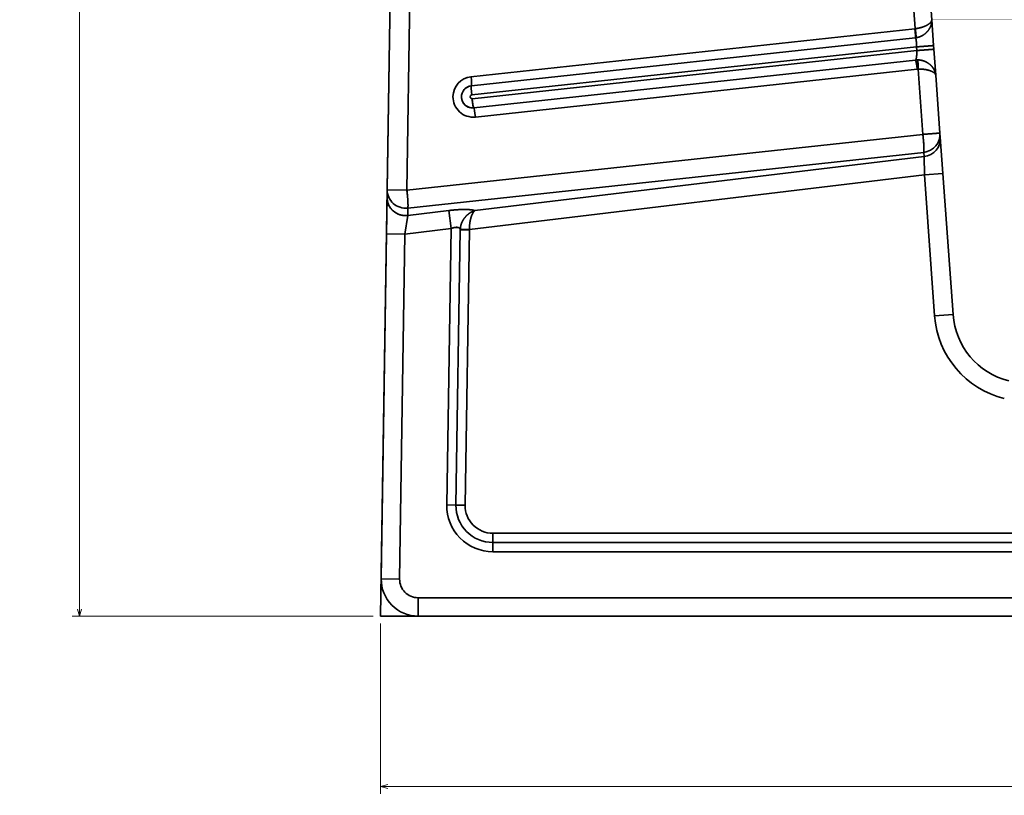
# Model space of a CAD drawing. Extents: x 233 to 844, y 35 to 794.
# Tile 1 of 19: x 233 to 500, y 35 to 246. Entities that reach past the tile are written whole.
import ezdxf
from ezdxf.enums import TextEntityAlignment as Align

# ---------------------------------------------------------------- set-up
doc = ezdxf.new("R2010")
doc.units = 0
doc.layers.get('0').update_dxf_attribs({"lineweight": 13})
doc.styles.get("Standard").update_dxf_attribs({"font": 'isocp.shx'})
doc.dimstyles.get("Standard").update_dxf_attribs({"dimtxt": 2.5, "dimasz": 2.5, "dimexe": 1.25, "dimexo": 0.625, "dimtad": 1, "dimcen": 2.5, "dimadec": 0, "dimazin": 0, "dimtfac": 1, "dimtmove": 0, "dimatfit": 0, "dimfxl": 0, "dimarcsym": 0})

# ---------------------------------------------------------------- blocks, each defined once
blk = doc.blocks.new('*D')
at = {"color": 7, "lineweight": 13}
for p, q in [((347.98, 693.6), (246.85, 693.6)), ((248.85, 83.6), (248.85, 693.6)), ((328.63, 83.6), (246.85, 83.6)), ((330.63, 81.6), (330.63, 35.3)), ((843.63, 81.6), (843.63, 35.3)), ((330.63, 37.3), (843.63, 37.3))]:
    blk.add_line(p, q, dxfattribs=at)
for points in [[(249.36, 691.67), (248.85, 693.6), (248.33, 691.67)], [(248.33, 85.53), (248.85, 83.6), (249.36, 85.53)], [(332.57, 37.82), (330.63, 37.3), (332.57, 36.78)], [(841.7, 36.78), (843.63, 37.3), (841.7, 37.82)]]:
    blk.add_lwpolyline(points, dxfattribs=at)
blk.add_text('610', height=14, rotation=90, dxfattribs=at).set_placement((246.85, 367.58), (246.85, 409.61), align=Align.FIT)
blk.add_text('513', height=14, dxfattribs=at).set_placement((566.12, 39.3), (608.15, 39.3), align=Align.FIT)
blk = doc.blocks.new('BLOCK3')
at = {"color": 7, "lineweight": 35}
for p, q in [((-256.5, -385), (-247, 225)), ((-249.66, 54.2), (-254.7, -269.19)), ((-254.7, -269.19), (-249.66, 54.2)), ((-249.35, -269.27), (-244.31, 54.12)), ((-244.31, 54.12), (-249.35, -269.27)), ((-111.36, -225.44), (-231.95, -238.49)), ((-231.95, -238.49), (-111.36, -225.44)), ((-111.26, -227.92), (-231.85, -240.97)), ((-110.92, -230.38), (-231.76, -243.45)), ((-231.76, -243.45), (-110.92, -230.38)), ((-110.85, -231.37), (-231.65, -244.45)), ((-110.85, -231.37), (-231.65, -244.45)), ((-111.19, -233.95), (-231.21, -246.94)), ((-231.21, -246.94), (-111.19, -233.95)), ((-230.77, -249.43), (-110.74, -236.44)), ((-110.74, -236.44), (-230.77, -249.43)), ((-109.21, -254.14), (-249.35, -269.27)), ((-249.35, -269.27), (-109.21, -254.14)), ((-249.11, -274.15), (-108.97, -259.03)), ((-249.11, -274.15), (-108.97, -259.03)), ((-108.88, -260.19), (-230.88, -274.87)), ((-230.88, -274.87), (-108.88, -260.19)), ((-103.78, -264.78), (-101.02, -303.09)), ((-101.02, -303.09), (-103.78, -264.78)), ((-232.36, -280.01), (-108.76, -265.13)), ((-108.76, -265.13), (-232.36, -280.01)), ((-106.01, -303.45), (-108.76, -265.13)), ((-108.76, -265.13), (-106.01, -303.45)), ((-238.53, -354.81), (-237.36, -279.72)), ((-237.36, -279.72), (-238.53, -354.81)), ((-234.86, -280.07), (-236.03, -354.84)), ((-236.03, -354.84), (-234.86, -280.07)), ((-233.53, -354.88), (-232.36, -280.11)), ((-232.36, -280.11), (-233.53, -354.88)), ((-254.88, -281.15), (-256.34, -374.84)), ((-256.34, -374.84), (-254.88, -281.15)), ((-251.34, -374.92), (-249.88, -281.23)), ((-249.88, -281.23), (-251.34, -374.92)), ((226.03, -362.5), (-226.03, -362.5)), ((-226.03, -362.5), (226.03, -362.5)), ((-226.03, -365), (226.03, -365)), ((226.03, -365), (-226.03, -365)), ((226.03, -367.5), (-226.03, -367.5)), ((-226.03, -367.5), (226.03, -367.5)), ((-246.34, -380), (246.34, -380)), ((246.34, -380), (-246.34, -380)), ((256.5, -385), (-256.5, -385)), ((-246.34, -385), (246.34, -385)), ((246.34, -385), (-246.34, -385))]:
    blk.add_line(p, q, dxfattribs=at)
at = {"color": 7, "lineweight": 35, "ltscale": 0.415461}
for p, q in [((-111.27, -225.43), (-112.47, -208.85)), ((-112.47, -208.85), (-111.27, -225.43))]:
    blk.add_line(p, q, dxfattribs=at)
at = {"color": 7, "lineweight": 35, "ltscale": 0.312224}
blk.add_line((-107.68, -210.54), (-106.78, -223), dxfattribs=at)
at = {"color": 7, "lineweight": 35, "ltscale": 0.175811}
blk.add_line((-106.78, -223), (-106.28, -230.01), dxfattribs=at)
blk.add_line((-106.78, -223), (-106.28, -230.01), dxfattribs=at)
at = {"color": 7, "lineweight": 35, "ltscale": 0.002136}
blk.add_line((-111.36, -225.44), (-111.27, -225.43), dxfattribs=at)
blk.add_line((-111.36, -225.44), (-111.27, -225.43), dxfattribs=at)
at = {"color": 7, "lineweight": 35, "ltscale": 0.004267}
blk.add_line((-111.09, -227.9), (-111.26, -227.92), dxfattribs=at)
at = {"color": 7, "lineweight": 35, "ltscale": 0.025015}
for p, q in [((-110.85, -231.37), (-110.92, -230.38)), ((-110.85, -231.37), (-110.92, -230.38)), ((-106.28, -230.01), (-106.21, -231.01)), ((-106.21, -231.01), (-106.28, -230.01))]:
    blk.add_line(p, q, dxfattribs=at)
at = {"color": 7, "lineweight": 35, "ltscale": 0.177958}
blk.add_line((-106.21, -231.01), (-105.7, -238.11), dxfattribs=at)
blk.add_line((-106.21, -231.01), (-105.7, -238.11), dxfattribs=at)
at = {"color": 7, "lineweight": 35, "ltscale": 0.444223}
for p, q in [((-109.21, -254.14), (-110.48, -236.42)), ((-110.48, -236.42), (-109.21, -254.14))]:
    blk.add_line(p, q, dxfattribs=at)
at = {"color": 7, "lineweight": 35, "ltscale": 0.392758}
for p, q in [((-105.7, -238.11), (-104.57, -253.78)), ((-104.57, -253.78), (-105.7, -238.11))]:
    blk.add_line(p, q, dxfattribs=at)
at = {"color": 7, "lineweight": 35, "ltscale": 0.029095}
for p, q in [((-104.57, -253.78), (-104.49, -254.94)), ((-104.49, -254.94), (-104.57, -253.78)), ((-108.97, -259.03), (-108.88, -260.19)), ((-108.97, -259.03), (-108.88, -260.19))]:
    blk.add_line(p, q, dxfattribs=at)
at = {"color": 7, "lineweight": 35, "ltscale": 0.246485}
blk.add_line((-104.49, -254.94), (-103.78, -264.78), dxfattribs=at)
blk.add_line((-104.49, -254.94), (-103.78, -264.78), dxfattribs=at)
at = {"color": 7, "lineweight": 35, "ltscale": 0.123666}
for p, q in [((-108.76, -265.13), (-108.88, -260.19)), ((-108.88, -260.19), (-108.76, -265.13))]:
    blk.add_line(p, q, dxfattribs=at)
at = {"color": 7, "lineweight": 35, "ltscale": 0.125}
for p, q in [((-108.76, -265.13), (-103.78, -264.78)), ((-108.76, -265.13), (-103.78, -264.78)), ((-254.88, -281.15), (-249.88, -281.23)), ((-254.88, -281.15), (-249.88, -281.23)), ((-101.02, -303.09), (-106.01, -303.45)), ((-101.02, -303.09), (-106.01, -303.45)), ((-251.34, -374.92), (-256.34, -374.84)), ((-251.34, -374.92), (-256.34, -374.84)), ((-246.34, -385), (-246.34, -380)), ((-246.34, -385), (-246.34, -380))]:
    blk.add_line(p, q, dxfattribs=at)
at = {"color": 7, "lineweight": 35, "ltscale": 0.050604}
for p, q in [((-254.7, -269.19), (-254.73, -271.21)), ((-254.73, -271.21), (-254.7, -269.19)), ((-249.14, -276.18), (-249.11, -274.15)), ((-249.11, -274.15), (-249.14, -276.18))]:
    blk.add_line(p, q, dxfattribs=at)
at = {"color": 7, "lineweight": 35, "ltscale": 0.13372}
blk.add_line((-249.35, -269.27), (-254.7, -269.19), dxfattribs=at)
blk.add_line((-249.35, -269.27), (-254.7, -269.19), dxfattribs=at)
at = {"color": 7, "lineweight": 35, "ltscale": 0.248473}
for p, q in [((-254.73, -271.21), (-254.88, -281.15)), ((-254.88, -281.15), (-254.73, -271.21))]:
    blk.add_line(p, q, dxfattribs=at)
at = {"color": 7, "lineweight": 35, "ltscale": 0.281863}
for p, q in [((-237.95, -274.83), (-249.14, -276.18)), ((-249.14, -276.18), (-237.95, -274.83))]:
    blk.add_line(p, q, dxfattribs=at)
at = {"color": 7, "lineweight": 35, "ltscale": 0.123101}
blk.add_line((-237.36, -279.72), (-237.95, -274.83), dxfattribs=at)
blk.add_line((-237.36, -279.72), (-237.95, -274.83), dxfattribs=at)
at = {"color": 7, "lineweight": 35, "ltscale": 0.127583}
blk.add_line((-249.14, -276.18), (-249.88, -281.23), dxfattribs=at)
blk.add_line((-249.14, -276.18), (-249.88, -281.23), dxfattribs=at)
at = {"color": 7, "lineweight": 35, "ltscale": 0.315383}
for p, q in [((-237.36, -279.72), (-249.88, -281.23)), ((-249.88, -281.23), (-237.36, -279.72))]:
    blk.add_line(p, q, dxfattribs=at)
at = {"color": 7, "lineweight": 35, "ltscale": 0.062496}
blk.add_line((-234.86, -279.87), (-232.36, -280.01), dxfattribs=at)
at = {"color": 7, "lineweight": 35, "ltscale": 0.062497}
blk.add_line((-234.86, -279.87), (-232.36, -280.01), dxfattribs=at)
at = {"color": 7, "lineweight": 35, "ltscale": 0.0625}
for p, q in [((-232.36, -280.11), (-234.86, -280.07)), ((-234.86, -280.07), (-232.36, -280.11)), ((-236.03, -354.84), (-238.53, -354.81)), ((-236.03, -354.84), (-238.53, -354.81)), ((-233.53, -354.88), (-236.03, -354.84)), ((-236.03, -354.84), (-233.53, -354.88)), ((-226.03, -362.5), (-226.03, -365)), ((-226.03, -365), (-226.03, -362.5)), ((-226.03, -367.5), (-226.03, -365)), ((-226.03, -367.5), (-226.03, -365))]:
    blk.add_line(p, q, dxfattribs=at)
at = {"color": 7, "lineweight": 35, "ltscale": 0.00262}
blk.add_line((-232.36, -280.01), (-232.36, -280.11), dxfattribs=at)
blk.add_line((-232.36, -280.01), (-232.36, -280.11), dxfattribs=at)
at = {"color": 7, "lineweight": 35}
for centre, radius, start, end in [((-111.8, -222.94), 5.01, 278.1367, 284.8191), ((-111.8, -222.95), 5, 278.1186, 284.8223), ((-110.65, -238.92), 5, 90.144, 96.1511), ((-110.65, -238.92), 5, 90.1442, 96.1514), ((-110.47, -238.93), 2.51, 90.1803, 96.1768), ((-110.47, -238.93), 2.51, 90.1807, 96.1764), ((-231.35, -243.95), 5.5, 96.2497, 179.1745), ((-231.7, -243.95), 0.5, 96.2497, 179.1745), ((-231.7, -243.95), 0.5, 96.2496, 179.1745), ((-231.7, -243.95), 0.499, 179.0136, 276.0918), ((-231.7, -243.95), 0.499, 179.0134, 276.092), ((-231.53, -243.97), 2.99, 269.1104, 276.1769), ((-229.92, -280.15), 4.95, 176.7348, 179.1077), ((-229.92, -280.15), 4.95, 176.735, 179.1081), ((-81.07, -301.66), 25, 184.1161, 256.0785), ((-81.07, -301.66), 25, 184.1161, 256.0785), ((-81.07, -301.66), 20, 184.1161, 256.0785), ((-81.07, -301.66), 20, 184.1161, 256.0785), ((-226.03, -355), 12.5, 179.1078, 270), ((-226.03, -355), 12.5, 179.1078, 270), ((-226.03, -355), 10, 179.1078, 270), ((-226.03, -355), 10, 179.1078, 270), ((-226.03, -355), 7.5, 179.1078, 270), ((-226.03, -355), 7.5, 179.1078, 270), ((-246.34, -375), 10, 179.1078, 270), ((-246.34, -375), 10, 179.1078, 270), ((-246.34, -375), 5, 179.1078, 270), ((-246.34, -375), 5, 179.1078, 270)]:
    blk.add_arc(centre, radius, start, end, dxfattribs=at)
for centre, major_axis, ratio, start_param, end_param in [((-111.53, -225.44), (-0.27, 2.49), 0.069229, 3.141617, 4.703805), ((-111.19, -231.43), (0, -2.51), 0.136833, 0.02364, 1.594434), ((-110.92, -236.43), (-0.27, 2.49), 0.069229, 4.703805, 6.274601), ((-231.36, -243.96), (0.09, 5.5), 0.997564, 0.12308, 1.570796), ((-232.12, -238.49), (0.27, -2.49), 0.069229, 6.274601, 7.845397), ((-232.12, -238.49), (0.27, -2.49), 0.069229, 6.274601, 7.845396), ((-231.53, -243.95), (-0.05, -3), 0.997564, 3.264673, 6.406266), ((-231.53, -243.95), (-0.05, -3), 0.995539, 3.264456, 6.283254), ((-231.58, -243.46), (0.27, -2.49), 0.069229, 3.133008, 4.703804), ((-231.58, -243.46), (-0.27, 2.49), 0.069229, 6.274601, 7.845397), ((-231.36, -243.96), (-0.09, -5.5), 0.997564, 4.71239, 6.406266), ((-231.36, -243.96), (0.09, 5.5), 0.997564, 1.570796, 3.264673), ((-231.48, -244.45), (0.27, -2.49), 0.069229, 4.703804, 6.274601), ((-231.48, -244.45), (-0.27, 2.49), 0.069229, 1.562212, 3.133008), ((-230.94, -249.42), (0.27, -2.49), 0.069229, 1.562212, 3.133008), ((-230.94, -249.42), (0.27, -2.49), 0.069229, 1.562212, 3.133008), ((-109.56, -254.14), (4.99, 0.36), 0.006105, 4.781936, 6.283185), ((-109.56, -254.14), (4.99, 0.36), 0.984772, 4.75959, 6.283209), ((-109.56, -254.14), (-4.99, -0.36), 0.984774, 1.617972, 3.141593), ((-109.56, -254.14), (-0.54, 4.97), 0.069231, 3.31655, 4.703824), ((-109.47, -255.3), (4.99, 0.36), 0.984773, 4.760265, 6.283855), ((-109.47, -255.3), (4.99, 0.36), 0.984774, 4.759565, 6.283185), ((-249.7, -269.26), (-5, 0.08), 0.984533, 6.283185, 7.987231), ((-249.7, -269.26), (5, -0.08), 0.984533, 3.141593, 4.845638), ((-249.7, -269.26), (0.54, -4.97), 0.069231, 0.174957, 1.562233), ((-249.73, -271.29), (5, -0.08), 0.984533, 3.141593, 4.845638)]:
    blk.add_ellipse(centre, major_axis=major_axis, ratio=ratio, start_param=start_param, end_param=end_param, dxfattribs=at)
for points, knots in [([(-106.78, -223), (-106.78, -223), (-106.78, -223.01), (-106.78, -223.01), (-106.78, -223.02), (-106.78, -223.04), (-106.78, -223.04), (-106.78, -223.06), (-106.78, -223.08), (-106.78, -223.09), (-106.8, -223.3), (-106.89, -223.52), (-107.05, -223.72), (-107.6, -224.25), (-108.44, -224.71), (-109.05, -224.96), (-109.87, -225.2), (-110.74, -225.36), (-110.91, -225.39), (-111.09, -225.41), (-111.27, -225.43)], [0, 0, 0, 0, 0, 0, 0.087803, 0.087803, 0.087803, 0.175606, 0.175606, 0.175606, 0.351195, 0.351195, 0.351195, 3.435213, 3.435213, 3.435213, 8.448052, 8.448052, 8.448052, 9.718599, 9.718599, 9.718599, 9.718599, 9.718599, 9.718599]), ([(-111.27, -225.43), (-110.66, -225.36), (-110.05, -225.25), (-109.47, -225.09), (-108.45, -224.72), (-107.66, -224.25), (-107.34, -224.01), (-107.04, -223.71), (-106.87, -223.41), (-106.85, -223.35), (-106.82, -223.27), (-106.8, -223.19), (-106.79, -223.17), (-106.79, -223.13), (-106.78, -223.09), (-106.78, -223.08), (-106.78, -223.06), (-106.78, -223.05), (-106.78, -223.04), (-106.78, -223.03), (-106.78, -223.02), (-106.78, -223.02), (-106.78, -223.01), (-106.78, -223.01), (-106.78, -223), (-106.78, -223), (-106.78, -223)], [0, 0, 0, 0, 0, 0, 5.344733, 5.344733, 5.344733, 10.240758, 10.240758, 10.240758, 11.402669, 11.402669, 11.402669, 11.914598, 11.914598, 11.914598, 12.170578, 12.170578, 12.170578, 12.298572, 12.298572, 12.298572, 12.362568, 12.362568, 12.362568, 12.426565, 12.426565, 12.426565, 12.426565, 12.426565, 12.426565]), ([(-106.78, -223), (-106.78, -223.01), (-106.78, -223.02), (-106.78, -223.03), (-106.78, -223.04), (-106.78, -223.05), (-106.78, -223.06), (-106.78, -223.07), (-106.78, -223.07), (-106.78, -223.08), (-106.78, -223.1), (-106.78, -223.13), (-106.78, -223.14), (-106.76, -223.68), (-106.85, -224.24), (-107.03, -224.76), (-107.47, -225.64), (-108.13, -226.41), (-108.45, -226.71), (-109.12, -227.23), (-109.9, -227.6), (-110.29, -227.74), (-110.69, -227.84), (-111.1, -227.9)], [0, 0, 0, 0, 0, 0, 0.076298, 0.076298, 0.076298, 0.11445, 0.11445, 0.11445, 0.152602, 0.152602, 0.152602, 0.305169, 0.305169, 0.305169, 4.556902, 4.556902, 4.556902, 7.793816, 7.793816, 7.793816, 10.687319, 10.687319, 10.687319, 10.687319, 10.687319, 10.687319]), ([(-106.78, -223), (-106.78, -223.01), (-106.78, -223.02), (-106.78, -223.03), (-106.78, -223.05), (-106.78, -223.06), (-106.78, -223.07), (-106.76, -223.49), (-106.8, -223.92), (-106.9, -224.34), (-107.25, -225.27), (-107.84, -226.11), (-108.23, -226.55), (-109, -227.17), (-109.91, -227.61), (-110.29, -227.74), (-110.69, -227.84), (-111.1, -227.9)], [0, 0, 0, 0, 0, 0, 0.092804, 0.092804, 0.092804, 0.139206, 0.139206, 0.139206, 3.465766, 3.465766, 3.465766, 7.67624, 7.67624, 7.67624, 10.494216, 10.494216, 10.494216, 10.494216, 10.494216, 10.494216]), ([(-111.26, -227.92), (-111.25, -227.92), (-111.24, -227.9), (-111.23, -227.85), (-111.21, -227.68), (-111.21, -227.39), (-111.22, -227.18), (-111.24, -226.73), (-111.28, -226.23), (-111.3, -225.96), (-111.33, -225.7), (-111.36, -225.44)], [0, 0, 0, 0, 0, 0, 1.099543, 1.099543, 1.099543, 2.995688, 2.995688, 2.995688, 4.915386, 4.915386, 4.915386, 4.915386, 4.915386, 4.915386]), ([(-111.1, -227.9), (-111.08, -227.9), (-111.07, -227.88), (-111.06, -227.83), (-111.05, -227.66), (-111.06, -227.38), (-111.07, -227.17), (-111.11, -226.72), (-111.17, -226.21), (-111.2, -225.95), (-111.24, -225.69), (-111.27, -225.43)], [0, 0, 0, 0, 0, 0, 1.104724, 1.104724, 1.104724, 3.007303, 3.007303, 3.007303, 4.934134, 4.934134, 4.934134, 4.934134, 4.934134, 4.934134]), ([(-111.1, -227.9), (-111.09, -227.9), (-111.09, -227.9), (-111.09, -227.9), (-111.08, -227.89), (-111.07, -227.87), (-111.07, -227.86), (-111.06, -227.8), (-111.06, -227.73), (-111.05, -227.67), (-111.06, -227.47), (-111.07, -227.26), (-111.08, -227.11), (-111.12, -226.69), (-111.16, -226.25), (-111.2, -225.99), (-111.23, -225.71), (-111.27, -225.43)], [0, 0, 0, 0, 0, 0, 0.077179, 0.077179, 0.077179, 0.208306, 0.208306, 0.208306, 0.561608, 0.561608, 0.561608, 1.390615, 1.390615, 1.390615, 2.862643, 2.862643, 2.862643, 2.862643, 2.862643, 2.862643]), ([(-110.92, -230.38), (-110.92, -229.92), (-110.93, -229.47), (-110.96, -229.03), (-111.03, -228.45), (-111.13, -228.09), (-111.16, -227.99), (-111.21, -227.93), (-111.25, -227.92), (-111.25, -227.92), (-111.26, -227.92), (-111.26, -227.92)], [0, 0, 0, 0, 0, 0, 4.007468, 4.007468, 4.007468, 6.066131, 6.066131, 6.066131, 6.323064, 6.323064, 6.323064, 6.323064, 6.323064, 6.323064]), ([(-111.26, -227.92), (-111.21, -227.92), (-111.15, -227.99), (-111.1, -228.15), (-111.01, -228.6), (-110.95, -229.25), (-110.93, -229.61), (-110.92, -230), (-110.92, -230.38)], [0, 0, 0, 0, 0, 0, 3.661831, 3.661831, 3.661831, 7.612255, 7.612255, 7.612255, 7.612255, 7.612255, 7.612255]), ([(-111.19, -233.95), (-111.14, -233.94), (-111.1, -233.89), (-111.07, -233.79), (-110.96, -233.41), (-110.89, -232.79), (-110.86, -232.33), (-110.85, -231.85), (-110.85, -231.37)], [0, 0, 0, 0, 0, 0, 2.226873, 2.226873, 2.226873, 6.442887, 6.442887, 6.442887, 6.442887, 6.442887, 6.442887]), ([(-110.92, -230.38), (-109.96, -230.31), (-109.01, -230.24), (-108.07, -230.17), (-106.99, -230.08), (-106.44, -230.03), (-106.34, -230.02), (-106.29, -230.02), (-106.28, -230.01), (-106.28, -230.01), (-106.28, -230.01), (-106.28, -230.01)], [0, 0, 0, 0, 0, 0, 6.838493, 6.838493, 6.838493, 8.969575, 8.969575, 8.969575, 9.074731, 9.074731, 9.074731, 9.074731, 9.074731, 9.074731]), ([(-110.92, -230.38), (-109.96, -230.31), (-109.01, -230.24), (-108.07, -230.17), (-106.99, -230.08), (-106.44, -230.03), (-106.34, -230.02), (-106.29, -230.02), (-106.28, -230.01), (-106.28, -230.01), (-106.28, -230.01), (-106.28, -230.01)], [0, 0, 0, 0, 0, 0, 6.886669, 6.886669, 6.886669, 9.040788, 9.040788, 9.040788, 9.14976, 9.14976, 9.14976, 9.14976, 9.14976, 9.14976]), ([(-110.85, -231.37), (-109.88, -231.31), (-108.93, -231.24), (-107.99, -231.16), (-106.92, -231.08), (-106.37, -231.03), (-106.27, -231.02), (-106.21, -231.01), (-106.21, -231.01), (-106.21, -231.01), (-106.21, -231.01), (-106.21, -231.01)], [0, 0, 0, 0, 0, 0, 7.001319, 7.001319, 7.001319, 9.209725, 9.209725, 9.209725, 9.32767, 9.32767, 9.32767, 9.32767, 9.32767, 9.32767]), ([(-110.85, -231.37), (-109.89, -231.31), (-108.94, -231.24), (-108, -231.16), (-106.92, -231.08), (-106.37, -231.03), (-106.27, -231.02), (-106.21, -231.01), (-106.21, -231.01), (-106.21, -231.01), (-106.21, -231.01), (-106.21, -231.01)], [0, 0, 0, 0, 0, 0, 6.838493, 6.838493, 6.838493, 8.969575, 8.969575, 8.969575, 9.074731, 9.074731, 9.074731, 9.074731, 9.074731, 9.074731]), ([(-110.74, -236.44), (-110.8, -235.93), (-110.86, -235.42), (-110.93, -234.92), (-111.03, -234.35), (-111.12, -234.05), (-111.14, -234), (-111.16, -233.96), (-111.18, -233.95), (-111.18, -233.95), (-111.18, -233.95), (-111.19, -233.95)], [0, 0, 0, 0, 0, 0, 3.697335, 3.697335, 3.697335, 4.765572, 4.765572, 4.765572, 4.920807, 4.920807, 4.920807, 4.920807, 4.920807, 4.920807]), ([(-105.7, -238.11), (-105.73, -237.62), (-105.86, -237.12), (-106.07, -236.65), (-106.57, -235.84), (-107.27, -235.16), (-107.61, -234.89), (-108.36, -234.41), (-109.23, -234.09), (-109.69, -233.98), (-110.17, -233.92), (-110.65, -233.92), (-110.65, -233.92), (-110.66, -233.92), (-110.66, -233.92)], [0, 0, 0, 0, 0, 0, 4.083449, 4.083449, 4.083449, 7.297012, 7.297012, 7.297012, 10.649432, 10.649432, 10.649432, 10.676939, 10.676939, 10.676939, 10.676939, 10.676939, 10.676939]), ([(-110.48, -236.42), (-110.48, -236.12), (-110.49, -235.81), (-110.49, -235.52), (-110.51, -235), (-110.55, -234.51), (-110.57, -234.31), (-110.59, -234.08), (-110.63, -233.96), (-110.64, -233.94), (-110.65, -233.93), (-110.66, -233.92), (-110.66, -233.92), (-110.66, -233.92), (-110.66, -233.92)], [0, 0, 0, 0, 0, 0, 1.764085, 1.764085, 1.764085, 3.114764, 3.114764, 3.114764, 3.444707, 3.444707, 3.444707, 3.521288, 3.521288, 3.521288, 3.521288, 3.521288, 3.521288]), ([(-110.48, -236.42), (-110.48, -235.91), (-110.49, -235.41), (-110.51, -234.91), (-110.55, -234.34), (-110.61, -234.03), (-110.62, -233.97), (-110.64, -233.93), (-110.66, -233.92), (-110.66, -233.92), (-110.66, -233.92), (-110.66, -233.92)], [0, 0, 0, 0, 0, 0, 3.685563, 3.685563, 3.685563, 4.753265, 4.753265, 4.753265, 4.909446, 4.909446, 4.909446, 4.909446, 4.909446, 4.909446]), ([(-110.66, -233.92), (-110.18, -233.92), (-109.7, -233.97), (-109.23, -234.09), (-108.22, -234.46), (-107.35, -235.06), (-106.92, -235.46), (-106.31, -236.2), (-105.92, -237.04), (-105.8, -237.39), (-105.72, -237.75), (-105.7, -238.11)], [0, 0, 0, 0, 0, 0, 3.302331, 3.302331, 3.302331, 7.495605, 7.495605, 7.495605, 10.373362, 10.373362, 10.373362, 10.373362, 10.373362, 10.373362]), ([(-105.7, -238.11), (-105.71, -237.95), (-105.77, -237.8), (-105.88, -237.65), (-106.26, -237.29), (-106.85, -236.99), (-107.25, -236.83), (-108.1, -236.59), (-109.06, -236.45), (-109.53, -236.41), (-110, -236.4), (-110.48, -236.42)], [0, 0, 0, 0, 0, 0, 2.557107, 2.557107, 2.557107, 6.347396, 6.347396, 6.347396, 9.718689, 9.718689, 9.718689, 9.718689, 9.718689, 9.718689]), ([(-105.7, -238.11), (-105.71, -237.96), (-105.77, -237.8), (-105.88, -237.65), (-106.09, -237.45), (-106.37, -237.27), (-106.44, -237.22), (-106.86, -236.99), (-107.38, -236.79), (-107.85, -236.66), (-108.65, -236.5), (-109.52, -236.42), (-109.84, -236.41), (-110.16, -236.41), (-110.48, -236.42)], [0, 0, 0, 0, 0, 0, 3.454537, 3.454537, 3.454537, 4.635014, 4.635014, 4.635014, 9.633393, 9.633393, 9.633393, 12.396627, 12.396627, 12.396627, 12.396627, 12.396627, 12.396627]), ([(-104.57, -253.78), (-104.57, -253.78), (-104.63, -253.79), (-104.74, -253.8), (-105.21, -253.84), (-105.98, -253.9), (-106.55, -253.95), (-107.42, -254.01), (-108.33, -254.08), (-108.62, -254.1), (-108.92, -254.12), (-109.21, -254.14)], [0, 0, 0, 0, 0, 0, 2.421703, 2.421703, 2.421703, 6.974524, 6.974524, 6.974524, 9.046138, 9.046138, 9.046138, 9.046138, 9.046138, 9.046138]), ([(-109.21, -254.14), (-109.21, -254.16), (-109.2, -254.17), (-109.2, -254.18), (-109.2, -254.21), (-109.2, -254.25), (-109.19, -254.28), (-109.19, -254.34), (-109.17, -254.47), (-109.17, -254.52), (-109.15, -254.66), (-109.14, -254.83), (-109.13, -254.91), (-109.11, -255.15), (-109.09, -255.38), (-109.08, -255.48), (-109.06, -255.7), (-109.04, -255.91), (-109.03, -255.99), (-109.02, -256.15), (-109.01, -256.31), (-109, -256.39), (-108.98, -256.77), (-108.96, -257.13), (-108.94, -257.39), (-108.93, -257.77), (-108.92, -258.11), (-108.92, -258.22), (-108.92, -258.51), (-108.93, -258.74), (-108.94, -258.87), (-108.95, -258.96), (-108.97, -259.03)], [0, 0, 0, 0, 0, 0, 1.277932, 1.277932, 1.277932, 2.702565, 2.702565, 2.702565, 3.411468, 3.411468, 3.411468, 4.260096, 4.260096, 4.260096, 5.539285, 5.539285, 5.539285, 6.293218, 6.293218, 6.293218, 7.047152, 7.047152, 7.047152, 9.954215, 9.954215, 9.954215, 11.346439, 11.346439, 11.346439, 13.979215, 13.979215, 13.979215, 13.979215, 13.979215, 13.979215]), ([(-249.11, -274.15), (-249.11, -274.15), (-249.11, -274.15), (-249.11, -274.14), (-249.1, -274.14), (-249.1, -274.13), (-249.1, -274.12), (-249.1, -274.11), (-249.09, -274.09), (-249.09, -274.08), (-249.09, -274.05), (-249.08, -274.01), (-249.08, -273.99), (-249.07, -273.91), (-249.07, -273.81), (-249.06, -273.74), (-249.06, -273.58), (-249.06, -273.39), (-249.06, -273.3), (-249.06, -273.09), (-249.07, -272.87), (-249.07, -272.76), (-249.1, -272.23), (-249.13, -271.65), (-249.17, -271.19), (-249.22, -270.52), (-249.29, -269.83), (-249.31, -269.65), (-249.33, -269.46), (-249.35, -269.27)], [0, 0, 0, 0, 0, 0, 1.276881, 1.276881, 1.276881, 2.553937, 2.553937, 2.553937, 3.186807, 3.186807, 3.186807, 3.84403, 3.84403, 3.84403, 5.153993, 5.153993, 5.153993, 6.508055, 6.508055, 6.508055, 7.919477, 7.919477, 7.919477, 12.354249, 12.354249, 12.354249, 14.038262, 14.038262, 14.038262, 14.038262, 14.038262, 14.038262]), ([(-254.73, -271.21), (-254.74, -271.72), (-254.68, -272.22), (-254.55, -272.72), (-254.18, -273.67), (-253.57, -274.5), (-253.21, -274.87), (-252.41, -275.52), (-251.47, -275.94), (-250.97, -276.1), (-250.3, -276.21), (-249.63, -276.21), (-249.46, -276.21), (-249.3, -276.2), (-249.14, -276.18)], [0, 0, 0, 0, 0, 0, 3.586074, 3.586074, 3.586074, 7.186372, 7.186372, 7.186372, 10.798811, 10.798811, 10.798811, 11.939132, 11.939132, 11.939132, 11.939132, 11.939132, 11.939132]), ([(-230.88, -274.87), (-231.07, -274.79), (-231.31, -274.73), (-231.59, -274.68), (-232.38, -274.58), (-233.28, -274.54), (-233.87, -274.54), (-235.03, -274.57), (-236.21, -274.65), (-236.79, -274.7), (-237.37, -274.76), (-237.95, -274.83)], [0, 0, 0, 0, 0, 0, 2.160235, 2.160235, 2.160235, 5.83447, 5.83447, 5.83447, 9.26508, 9.26508, 9.26508, 9.26508, 9.26508, 9.26508]), ([(-237.95, -274.83), (-236.57, -274.66), (-235.19, -274.55), (-233.82, -274.5), (-232.32, -274.54), (-231.29, -274.74), (-231.13, -274.78), (-230.99, -274.82), (-230.88, -274.87)], [0, 0, 0, 0, 0, 0, 9.816699, 9.816699, 9.816699, 11.741808, 11.741808, 11.741808, 11.741808, 11.741808, 11.741808]), ([(-234.86, -279.87), (-234.82, -279.27), (-234.7, -278.69), (-234.5, -278.13), (-233.97, -277.11), (-233.23, -276.26), (-232.83, -275.89), (-232.21, -275.42), (-231.53, -275.09), (-231.31, -275), (-231.1, -274.92), (-230.88, -274.87)], [0, 0, 0, 0, 0, 0, 4.077836, 4.077836, 4.077836, 7.993121, 7.993121, 7.993121, 9.785506, 9.785506, 9.785506, 9.785506, 9.785506, 9.785506]), ([(-230.88, -274.87), (-231.34, -274.99), (-231.79, -275.18), (-232.23, -275.44), (-232.96, -275.99), (-233.59, -276.68), (-233.85, -277.01), (-234.31, -277.74), (-234.63, -278.54), (-234.75, -278.98), (-234.83, -279.42), (-234.86, -279.87)], [0, 0, 0, 0, 0, 0, 3.85586, 3.85586, 3.85586, 6.888889, 6.888889, 6.888889, 10.041185, 10.041185, 10.041185, 10.041185, 10.041185, 10.041185]), ([(-230.88, -274.87), (-231.07, -274.99), (-231.26, -275.19), (-231.43, -275.46), (-231.82, -276.22), (-232.1, -277.2), (-232.23, -277.83), (-232.34, -278.65), (-232.37, -279.5), (-232.37, -279.67), (-232.37, -279.84), (-232.36, -280.01)], [0, 0, 0, 0, 0, 0, 3.303219, 3.303219, 3.303219, 8.104853, 8.104853, 8.104853, 9.281135, 9.281135, 9.281135, 9.281135, 9.281135, 9.281135]), ([(-230.88, -274.87), (-231.02, -274.96), (-231.16, -275.09), (-231.29, -275.26), (-231.45, -275.52), (-231.61, -275.84), (-231.65, -275.93), (-231.77, -276.2), (-231.88, -276.51), (-231.95, -276.72), (-232.11, -277.31), (-232.24, -277.95), (-232.29, -278.36), (-232.35, -278.93), (-232.37, -279.53), (-232.37, -279.69), (-232.37, -279.85), (-232.36, -280.01)], [0, 0, 0, 0, 0, 0, 3.266798, 3.266798, 3.266798, 4.403078, 4.403078, 4.403078, 6.767339, 6.767339, 6.767339, 10.49326, 10.49326, 10.49326, 11.865872, 11.865872, 11.865872, 11.865872, 11.865872, 11.865872]), ([(-234.86, -280.07), (-234.86, -279.91), (-234.91, -279.76), (-235, -279.63), (-235.33, -279.41), (-235.87, -279.36), (-236.22, -279.39), (-236.66, -279.48), (-237.12, -279.63), (-237.2, -279.66), (-237.28, -279.69), (-237.36, -279.72)], [0, 0, 0, 0, 0, 0, 3.088532, 3.088532, 3.088532, 7.137824, 7.137824, 7.137824, 8.010356, 8.010356, 8.010356, 8.010356, 8.010356, 8.010356]), ([(-234.86, -280.07), (-234.86, -279.91), (-234.9, -279.76), (-235, -279.64), (-235.25, -279.47), (-235.62, -279.4), (-235.81, -279.39), (-236.22, -279.4), (-236.66, -279.49), (-236.89, -279.55), (-237.13, -279.63), (-237.36, -279.72)], [0, 0, 0, 0, 0, 0, 2.535249, 2.535249, 2.535249, 4.532785, 4.532785, 4.532785, 6.702177, 6.702177, 6.702177, 6.702177, 6.702177, 6.702177])]:
    blk.add_open_spline(points, degree=5, knots=knots, dxfattribs=at)

msp = doc.modelspace()

# ---------------------------------------------------------------- block references
at = {"lineweight": 0}
msp.add_blockref('BLOCK3', (587.134, 468.597), dxfattribs=at)

# ---------------------------------------------------------------- dimensions: what is measured, and where the dimension line sits
at = {"color": 0, "lineweight": 0}
for base, p1, p2, angle, middle, dimtype in [((248.846, 693.597), (330.634, 83.597), (349.979, 693.597), 89.99952, (248.846, 388.597), 160), ((330.634, 37.301), (843.634, 83.597), (330.634, 83.597), 180, (587.134, 37.301), 161)]:
    dim = msp.add_linear_dim(base=base, p1=p1, p2=p2, angle=angle, dimstyle='Standard', dxfattribs=at)
    dim.commit()
    dim.dimension.update_dxf_attribs({"geometry": '*D', "text_midpoint": middle, "dimtype": dimtype})

doc.saveas('drawing.dxf')
